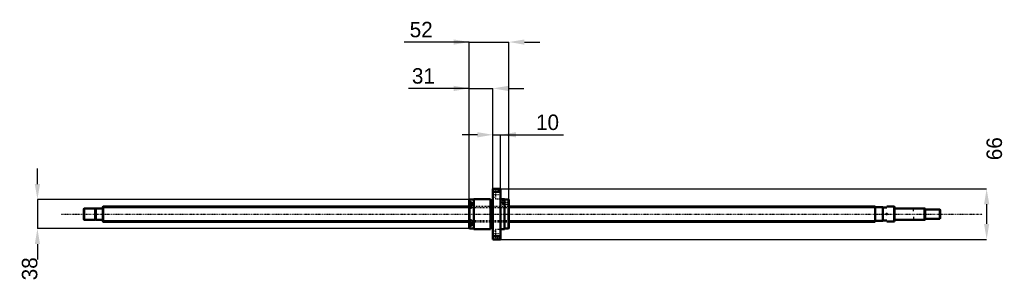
# Model space of a CAD drawing. Header units: millimetres. Extents: x -109 to 1179, y -89 to 254.
import ezdxf

# ---------------------------------------------------------------- set-up
doc = ezdxf.new("R2010")
doc.units = ezdxf.units.MM
doc.linetypes.add('Center', pattern=[1.5, 0.45, -0.5, 0.05, -0.5])
doc.linetypes.add('Dashed', pattern=[2, 1, -1])
for name, color, linetype, lineweight in [('2d ConnectionPoints', 7, 'Continuous', 50), ('AM_0', 7, 'Continuous', 50), ('AM_4', 3, 'Continuous', 25), ('AM_5', 3, 'Continuous', 25), ('AM_7', 7, 'Center', 25), ('AM_9', 6, 'Dashed', 25)]:
    doc.layers.add(name, color=color, linetype=linetype, lineweight=lineweight)
doc.dimstyles.new('ISO-25', dxfattribs={"dimtxt": 2.5, "dimasz": 2.5, "dimexe": 1.25, "dimexo": 0.625, "dimtad": 1, "dimtxsty": 'Standard', "dimcen": 2.5, "dimadec": 0, "dimazin": 0, "dimtfac": 1, "dimtmove": 0, "dimatfit": 3, "dimfxl": 0, "dimarcsym": 0})

# ---------------------------------------------------------------- blocks, each defined once
blk = doc.blocks.new('1_BNK_2020_3_6G0_1120LC5Y0_Nut_0_in_BNK2020_3_6G0_1120LC5Y_5310__4')
at = {"layer": 'AM_0'}
for p, q in [((520, 33), (510, 33)), ((510, 33), (510, -33)), ((510, 28.3), (510.5, 29)), ((510.5, 33), (510.5, 29)), ((510.5, 29), (519.5, 29)), ((519.5, 33), (519.5, 29)), ((519.5, 29), (520, 28.3)), ((520, 33), (520, -33)), ((479.5, 19), (479, 18.5)), ((479, 18.5), (479, 10.6)), ((479, 15.2), (479.5, 15.5)), ((482, 13.7), (479.3, 13.7)), ((485, 19), (479.5, 19)), ((479.5, 19), (479.5, 15.5)), ((482, 15.5), (479.5, 15.5)), ((482, 15.5), (482, 10.9)), ((485, 19.5), (485, -19.5)), ((507, 19.5), (485, 19.5)), ((507, 19.5), (507, -19.5)), ((510, 17.6), (507, 17.6)), ((525, 19.5), (520, 19.5)), ((525, 19.5), (525, -19.5)), ((530.5, 19), (525, 19)), ((530.5, 19), (530.5, -19)), ((531, 18.5), (530.5, 19)), ((531, 18.5), (531, -18.5)), ((479.5, 10.9), (479, 10.6)), ((479, 10.6), (479, -18.5)), ((482, 10.9), (479.5, 10.9)), ((479.5, 10.9), (479.5, -10.9)), ((479, -10.6), (479.5, -10.9)), ((482, -10.9), (479.5, -10.9)), ((482, -10.9), (482, -15.5)), ((479.5, -15.5), (479, -15.2)), ((479, -18.5), (479.5, -19)), ((479.3, -13.7), (482, -13.7)), ((482, -15.5), (479.5, -15.5)), ((479.5, -15.5), (479.5, -19)), ((479.5, -19), (485, -19)), ((485, -19.5), (507, -19.5)), ((507, -17.6), (510, -17.6)), ((520, -19.5), (525, -19.5)), ((525, -19), (530.5, -19)), ((530.5, -19), (531, -18.5)), ((510.5, -29), (510, -28.3)), ((510, -33), (520, -33)), ((510.5, -29), (510.5, -33)), ((519.5, -29), (510.5, -29)), ((520, -28.3), (519.5, -29)), ((519.5, -29), (519.5, -33))]:
    blk.add_line(p, q, dxfattribs=at)
for centre, start, end in [((479.3, 13.4), 90, 180), ((479.3, -13.4), 180, 270)]:
    blk.add_arc(centre, 0.275, start, end, dxfattribs=at)
at = {"layer": 'AM_4'}
for p, q in [((479.3, 13.7), (479.3, 10.8)), ((479.3, -10.8), (479.3, -13.7))]:
    blk.add_line(p, q, dxfattribs=at)
at = {"layer": 'AM_5', "linetype": 'Dashed'}
for p, q in [((523.7, 18.1), (524.4, 18.5)), ((523.7, 12.9), (524.4, 12.5)), ((531, 18.5), (524.4, 18.5)), ((524.4, 18.5), (524.4, 12.5)), ((531, 12.5), (524.4, 12.5))]:
    blk.add_line(p, q, dxfattribs=at)
at = {"layer": 'AM_7'}
for p, q in [((509.5, 25.5), (520.5, 25.5)), ((520.6, 15.5), (531.5, 15.5)), ((478.9, 11), (482.1, 11)), ((478.9, -11), (482.1, -11)), ((509.5, -25.5), (520.5, -25.5))]:
    blk.add_line(p, q, dxfattribs=at)
at = {"layer": 'AM_9'}
for p, q in [((513.5, 28.8), (510, 28.8)), ((513.5, 31), (513.5, 20)), ((520, 31), (513.5, 31)), ((482, 13.3), (479, 13.3)), ((510, 22.2), (513.5, 22.2)), ((513.5, 20), (520, 20)), ((522.6, 18.1), (521.1, 15.5)), ((521.1, 15.5), (522.6, 12.9)), ((530.6, 18.1), (522.6, 18.1)), ((522.6, 18.1), (522.6, 12.9)), ((522.6, 12.9), (530.6, 12.9)), ((531, 18.5), (530.6, 18.1)), ((530.6, 18.1), (530.6, 12.9)), ((530.6, 12.9), (531, 12.5)), ((480.9, 12.4), (479, 12.4)), ((480.9, 12), (479, 12)), ((480.9, 11.3), (479, 11.3)), ((480.9, 10.6), (479, 10.6)), ((531, 10), (479, 10)), ((480.9, 9.9), (479, 9.9)), ((480.9, 9.6), (479, 9.6)), ((482, 8.7), (479, 8.7)), ((479, 7.7), (482, 7.7)), ((479.3, 10.8), (479.3, 8.2)), ((479.3, 8.2), (482, 8.2)), ((480.9, 12.4), (480.9, 9.6)), ((482, 10.9), (482, 7.7)), ((482, -7.7), (479, -7.7)), ((482, -8.7), (479, -8.7)), ((480.9, -9.6), (479, -9.6)), ((480.9, -9.9), (479, -9.9)), ((479, -10), (531, -10)), ((480.9, -10.6), (479, -10.6)), ((480.9, -11.3), (479, -11.3)), ((480.9, -12), (479, -12)), ((480.9, -12.4), (479, -12.4)), ((479.3, -8.2), (479.3, -10.8)), ((482, -8.2), (479.3, -8.2)), ((480.9, -9.6), (480.9, -12.4)), ((482, -7.7), (482, -10.9)), ((482, -13.3), (479, -13.3)), ((513.5, -22.2), (510, -22.2)), ((513.5, -20), (513.5, -31)), ((520, -20), (513.5, -20)), ((510, -28.8), (513.5, -28.8)), ((513.5, -31), (520, -31))]:
    blk.add_line(p, q, dxfattribs=at)
for centre, start, end in [((479.3, 8.5), 180, 270), ((479.3, -8.5), 90, 180)]:
    blk.add_arc(centre, 0.275, start, end, dxfattribs=at)
blk = doc.blocks.new('2_BNK_2020_3_6G0_1120LC5Y_Shaft_0_in_BNK2020_3_6G0_1120LC5Y_5310__4')
at = {"layer": 'AM_0'}
for p, q in [((-24.5, 7.5), (-25, 7)), ((-25, 7), (-25, -7)), ((-24.5, 7.5), (-24.5, -7.5)), ((-10.15, 7.5), (-24.5, 7.5)), ((-10.15, 7.5), (-10.15, -7.5)), ((-9, 7.15), (-10.15, 7.15)), ((-9, 7.5), (-9, -7.5)), ((-0.2, 7.5), (-9, 7.5)), ((0.3, 10), (0, 9.7)), ((0, 9.7), (0, -9.7)), ((0.3, 10), (0.3, -10)), ((479, 10), (0.3, 10)), ((1010, 10), (531, 10)), ((1010, 10), (1010, -10)), ((1020, 9), (1010, 9)), ((1020, 9), (1020, -9)), ((1020, 8.5), (1025, 8.5)), ((1034.7, 9.75), (1025, 9.75)), ((1025, 9.75), (1025, 8.5)), ((1035, 9.45), (1034.7, 9.75)), ((1034.7, 9.75), (1034.7, -9.75)), ((1035, 9.45), (1035, -9.45)), ((1074.5, 7.5), (1035.2, 7.5)), ((1074.5, 7.5), (1074.5, -7.5)), ((1075, 7), (1074.5, 7.5)), ((1075, 7), (1075, -7)), ((1094.5, 6), (1075, 6)), ((1095, 5.5), (1094.5, 6)), ((1094.5, 6), (1094.5, -6)), ((1095, 5.5), (1095, -5.5)), ((-25, -7), (-24.5, -7.5)), ((-24.5, -7.5), (-10.15, -7.5)), ((-10.15, -7.15), (-9, -7.15)), ((-9, -7.5), (-0.2, -7.5)), ((0, -9.7), (0.3, -10)), ((0.3, -10), (479, -10)), ((531, -10), (1010, -10)), ((1010, -9), (1020, -9)), ((1025, -8.5), (1020, -8.5)), ((1025, -8.5), (1025, -9.75)), ((1025, -9.75), (1034.7, -9.75)), ((1034.7, -9.75), (1035, -9.45)), ((1035.2, -7.5), (1074.5, -7.5)), ((1074.5, -7.5), (1075, -7)), ((1075, -6), (1094.5, -6)), ((1094.5, -6), (1095, -5.5))]:
    blk.add_line(p, q, dxfattribs=at)
for centre, start, end in [((-0.2, 7.7), 270, 360), ((1035.2, 7.7), 180, 270), ((-0.2, -7.7), 0, 90), ((1035.2, -7.7), 90, 180)]:
    blk.add_arc(centre, 0.2, start, end, dxfattribs=at)
at = {"layer": 'AM_4'}
for p, q in [((-0.2, 7.5), (-0.2, -7.5)), ((1035.2, 7.5), (1035.2, -7.5))]:
    blk.add_line(p, q, dxfattribs=at)
at = {"layer": 'AM_5'}
for p, q in [((0, 8.4665), (479, 8.4665)), ((531, 8.4665), (1010, 8.4665)), ((1010, 5), (1010, 8.4665)), ((1075, 6.8865), (1060, 6.8865)), ((1060, 3.75), (1060, 6.8865)), ((0, -8.4665), (479, -8.4665)), ((531, -8.4665), (1010, -8.4665)), ((1010, -5), (1010, -8.4665)), ((1060, -3.75), (1060, -6.8865)), ((1075, -6.8865), (1060, -6.8865))]:
    blk.add_line(p, q, dxfattribs=at)
at = {"layer": 'AM_5', "linetype": 'Dashed'}
for p, q in [((479, 8.4665), (531, 8.4665)), ((479, -8.4665), (531, -8.4665))]:
    blk.add_line(p, q, dxfattribs=at)
at = {"layer": 'AM_7'}
blk.add_line((-54.75, 0), (1149.75, 0), dxfattribs=at)
at = {"layer": 'AM_9'}
for p, q in [((531, 10), (479, 10)), ((479, -10), (531, -10))]:
    blk.add_line(p, q, dxfattribs=at)
blk = doc.blocks.new('*D3')
at = {"layer": 'AM_5', "color": 0, "lineweight": -2}
for p, q in [((479, 164.3), (399.5, 164.3)), ((458.8, 164.3), (438.6, 164.3)), ((479, 18.5), (479, 164.3)), ((479, 164.3), (510, 164.3)), ((510, 33), (510, 164.3)), ((530.2, 164.3), (550.4, 164.3))]:
    blk.add_line(p, q, dxfattribs=at)
at = {"layer": 'AM_5', "color": 0}
for points in [[(458.8, 160.9), (458.8, 167.7), (479, 164.3)], [(530.2, 167.7), (530.2, 160.9), (510, 164.3)]]:
    blk.add_solid(points, dxfattribs=at)
at = {"layer": 'Defpoints', "color": 0}
for p in [(510, 164.3), (510, 33), (479, 18.5)]:
    blk.add_point(p, dxfattribs=at)
at = {"layer": 'AM_5', "color": 0, "insert": (419.1, 180.5), "char_height": 20.2, "attachment_point": 5}
blk.add_mtext('31', dxfattribs=at)
blk = doc.blocks.new('*D4')
at = {"layer": 'AM_5', "color": 0, "lineweight": -2}
for p, q in [((-85.6, 39.2), (-85.6, 59.4)), ((479.5, 19), (-85.6, 19)), ((-85.6, 19), (-85.6, -19)), ((479.5, -19), (-85.6, -19)), ((-85.6, -39.2), (-85.6, -59.4))]:
    blk.add_line(p, q, dxfattribs=at)
at = {"layer": 'AM_5', "color": 0}
for points in [[(-89, 39.2), (-82.2, 39.2), (-85.6, 19)], [(-82.2, -39.2), (-89, -39.2), (-85.6, -19)]]:
    blk.add_solid(points, dxfattribs=at)
at = {"layer": 'Defpoints', "color": 0}
for p in [(479.5, 19), (-85.6, -19), (479.5, -19)]:
    blk.add_point(p, dxfattribs=at)
at = {"layer": 'AM_5', "color": 0, "insert": (-95.7, -71.5), "char_height": 20.2, "attachment_point": 5, "rotation": 90}
blk.add_mtext('38', dxfattribs=at)
blk = doc.blocks.new('*D5')
at = {"layer": 'AM_5', "color": 0, "lineweight": -2}
for p, q in [((489.8, 103.7), (469.6, 103.7)), ((510, 33), (510, 103.7)), ((510, 103.7), (520, 103.7)), ((520, 33), (520, 103.7)), ((520, 103.7), (602.3, 103.7)), ((540.2, 103.7), (560.4, 103.7))]:
    blk.add_line(p, q, dxfattribs=at)
at = {"layer": 'AM_5', "color": 0}
for points in [[(489.8, 100.3), (489.8, 107.1), (510, 103.7)], [(540.2, 107.1), (540.2, 100.3), (520, 103.7)]]:
    blk.add_solid(points, dxfattribs=at)
at = {"layer": 'Defpoints', "color": 0}
for p in [(520, 103.7), (510, 33), (520, 33)]:
    blk.add_point(p, dxfattribs=at)
at = {"layer": 'AM_5', "color": 0, "insert": (581.4, 119.9), "char_height": 20.2, "attachment_point": 5}
blk.add_mtext('10', dxfattribs=at)
blk = doc.blocks.new('*D6')
at = {"layer": 'AM_5', "color": 0, "lineweight": -2}
for p, q in [((479, 224.9), (393.8, 224.9)), ((458.8, 224.9), (438.6, 224.9)), ((479, 18.5), (479, 224.9)), ((479, 224.9), (531, 224.9)), ((531, 18.5), (531, 224.9)), ((551.2, 224.9), (571.4, 224.9))]:
    blk.add_line(p, q, dxfattribs=at)
at = {"layer": 'AM_5', "color": 0}
for points in [[(458.8, 221.5), (458.8, 228.3), (479, 224.9)], [(551.2, 228.3), (551.2, 221.5), (531, 224.9)]]:
    blk.add_solid(points, dxfattribs=at)
at = {"layer": 'Defpoints', "color": 0}
for p in [(531, 224.9), (479, 18.5), (531, 18.5)]:
    blk.add_point(p, dxfattribs=at)
at = {"layer": 'AM_5', "color": 0, "insert": (416.2, 241.1), "char_height": 20.2, "attachment_point": 5}
blk.add_mtext('52', dxfattribs=at)
blk = doc.blocks.new('*D7')
at = {"layer": 'AM_5', "color": 0, "lineweight": -2}
for p, q in [((520, 33), (1155.6, 33)), ((1155.6, 12.8), (1155.6, -12.8)), ((520, -33), (1155.6, -33))]:
    blk.add_line(p, q, dxfattribs=at)
at = {"layer": 'AM_5', "color": 0}
for points in [[(1159, 12.8), (1152.2, 12.8), (1155.6, 33)], [(1152.2, -12.8), (1159, -12.8), (1155.6, -33)]]:
    blk.add_solid(points, dxfattribs=at)
at = {"layer": 'Defpoints', "color": 0}
for p in [(520, 33), (520, -33), (1155.6, -33)]:
    blk.add_point(p, dxfattribs=at)
at = {"layer": 'AM_5', "color": 0, "insert": (1165.7, 85.5), "char_height": 20.2, "attachment_point": 5, "rotation": 90}
blk.add_mtext('66', dxfattribs=at)

msp = doc.modelspace()

# ---------------------------------------------------------------- linework, layer by layer
at = {"layer": '2d ConnectionPoints'}
for p in [(0, 0), (1025, 0)]:
    msp.add_point(p, dxfattribs=at)

# ---------------------------------------------------------------- block references
for name in ['1_BNK_2020_3_6G0_1120LC5Y0_Nut_0_in_BNK2020_3_6G0_1120LC5Y_5310__4', '2_BNK_2020_3_6G0_1120LC5Y_Shaft_0_in_BNK2020_3_6G0_1120LC5Y_5310__4']:
    msp.add_blockref(name, (0, 0))

# ---------------------------------------------------------------- dimensions: what is measured, and where the dimension line sits
at = {"layer": 'AM_5'}
for base, p1, p2, text, picture, middle in [((531, 224.9), (479, 18.5), (531, 18.5), '52', '*D6', (416.188, 224.9)), ((510, 164.3), (479, 18.5), (510, 33), '31', '*D3', (419.073, 164.3)), ((520, 103.7), (510, 33), (520, 33), '10', '*D5', (581.37, 103.7))]:
    dim = msp.add_linear_dim(base=base, p1=p1, p2=p2, text=text, dimstyle='ISO-25', override={"dimtxt": 20.2, "dimasz": 20.2, "dimexe": 0, "dimexo": 0, "dimgap": 6.06}, dxfattribs=at)
    dim.commit()
    dim.dimension.update_dxf_attribs({"geometry": picture, "text_midpoint": middle, "dimtype": 160})
for base, p1, p2, text, picture, middle in [((1155.6, -33), (520, 33), (520, -33), '66', '*D7', (1165.7, 85.52)), ((-85.6, -19), (479.5, 19), (479.5, -19), '38', '*D4', (-95.7, -71.52))]:
    dim = msp.add_linear_dim(base=base, p1=p1, p2=p2, angle=90, text=text, dimstyle='ISO-25', override={"dimtxt": 20.2, "dimasz": 20.2, "dimexe": 0, "dimexo": 0, "dimgap": 6.06}, dxfattribs=at)
    dim.commit()
    dim.dimension.update_dxf_attribs({"geometry": picture, "text_midpoint": middle, "dimtype": 160, "text_rotation": 90})

doc.saveas('drawing.dxf')
